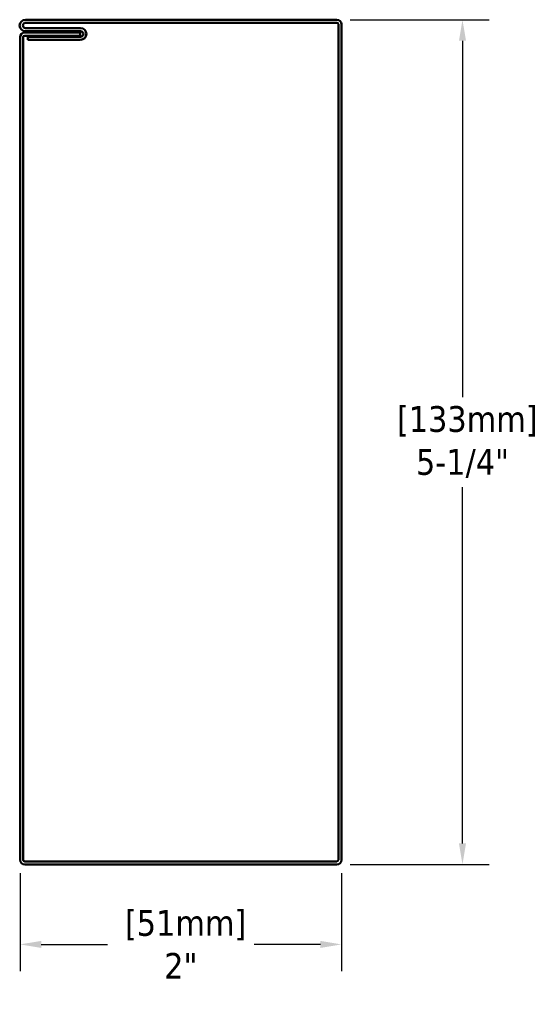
# Model space of a CAD drawing. Header units: inches. Extents: x 15.41 to 18.62, y 1.59 to 7.7.
import ezdxf

# ---------------------------------------------------------------- set-up
doc = ezdxf.new("R2010")
doc.units = ezdxf.units.IN
doc.header["$LTSCALE"] = 1.333333
doc.header["$MEASUREMENT"] = 0
doc.layers.add('Dimension (ANSI)', color=7, linetype='Continuous', lineweight=25)
doc.layers.add('Visible (ANSI)', color=7, linetype='Continuous', lineweight=50)
doc.styles.add('Note Text (ANSI)', font='tahoma.ttf')
doc.dimstyles.new('Default (ANSI)', dxfattribs={"dimscale": 1.333333, "dimtxt": 0.12, "dimasz": 0.098425, "dimexe": 0.125, "dimexo": 0.0625, "dimgap": 0.031496, "dimtad": 0, "dimtih": 1, "dimtoh": 1, "dimrnd": 1e-08, "dimzin": 4, "dimdsep": 46, "dimtxsty": 'Note Text (ANSI)', "dimcen": 0.09, "dimdle": 0.393701, "dimclrd": 256, "dimclre": 256, "dimclrt": 256, "dimadec": 0, "dimazin": 1, "dimtfac": 1, "dimtofl": 0, "dimtmove": 0, "dimatfit": 3, "dimfxl": 1, "dimtolj": 1, "dimtzin": 4, "dimlwd": -1, "dimlwe": -1, "dimarcsym": 0})

# ---------------------------------------------------------------- blocks, each defined once
blk = doc.blocks.new('*D7')
at = {"layer": 'Defpoints', "color": 0, "transparency": 16777216}
for p in [(15.4098, 2.4833), (17.4079, 2.4833), (17.4079, 1.9584)]:
    blk.add_point(p, dxfattribs=at)
at = {"layer": 'Dimension (ANSI)', "transparency": 16777216}
for p, q in [((15.4098, 2.4), (15.4098, 1.7917)), ((17.4079, 2.4), (17.4079, 1.7917)), ((15.541, 1.9584), (15.9522, 1.9584)), ((17.2767, 1.9584), (16.8655, 1.9584))]:
    blk.add_line(p, q, dxfattribs=at)
for points in [[(15.541, 1.9802), (15.541, 1.9365), (15.4098, 1.9584)], [(17.2767, 1.9802), (17.2767, 1.9365), (17.4079, 1.9584)]]:
    blk.add_solid(points, dxfattribs=at)
at = {"layer": 'Dimension (ANSI)', "transparency": 16777216, "insert": (16.4088, 1.9584), "char_height": 0.16, "attachment_point": 5, "style": 'Note Text (ANSI)'}
blk.add_mtext('\\A1; \\fTahoma|b0|i0;[51mm]\\P\\fTahoma|b0|i0;2"', dxfattribs=at)
blk = doc.blocks.new('*D8')
at = {"layer": 'Defpoints', "color": 0, "transparency": 16777216}
for p in [(17.3793, 7.7028), (18.1602, 7.7028), (17.3793, 2.4547)]:
    blk.add_point(p, dxfattribs=at)
at = {"layer": 'Dimension (ANSI)', "transparency": 16777216}
for p, q in [((17.4626, 7.7028), (18.3269, 7.7028)), ((18.1602, 7.5716), (18.1602, 5.3587)), ((18.1602, 2.5859), (18.1602, 4.7988)), ((17.4626, 2.4547), (18.3269, 2.4547))]:
    blk.add_line(p, q, dxfattribs=at)
for points in [[(18.1384, 7.5716), (18.1821, 7.5716), (18.1602, 7.7028)], [(18.1384, 2.5859), (18.1821, 2.5859), (18.1602, 2.4547)]]:
    blk.add_solid(points, dxfattribs=at)
at = {"layer": 'Dimension (ANSI)', "transparency": 16777216, "insert": (18.1602, 5.0788), "char_height": 0.16, "attachment_point": 5, "style": 'Note Text (ANSI)'}
blk.add_mtext('\\A1; \\fTahoma|b0|i0;[133mm]\\P\\fTahoma|b0|i0;5-1/4"', dxfattribs=at)

msp = doc.modelspace()

# ---------------------------------------------------------------- linework, layer by layer
at = {"layer": 'Visible (ANSI)'}
for p, q in [((17.3793, 7.7028), (15.4428, 7.7028)), ((15.444, 7.6838), (17.3793, 7.6838)), ((15.786, 7.65), (15.444, 7.65)), ((17.3888, 7.6742), (17.3888, 2.4833)), ((17.4079, 2.4833), (17.4079, 7.6742)), ((15.4098, 7.594), (15.4098, 2.4833)), ((15.4288, 2.4833), (15.4288, 7.594)), ((15.7834, 7.6227), (15.4384, 7.6227)), ((15.4384, 7.6036), (15.7834, 7.6036)), ((15.4428, 7.6309), (15.786, 7.6309)), ((15.4571, 7.5971), (15.4571, 7.5781)), ((15.786, 7.5971), (15.4571, 7.5971)), ((15.7834, 7.6036), (15.7834, 7.6227)), ((15.4571, 7.5781), (15.7861, 7.5781)), ((17.3793, 2.4738), (15.4384, 2.4738)), ((15.4384, 2.4547), (17.3793, 2.4547))]:
    msp.add_line(p, q, dxfattribs=at)
for centre, radius, start, end in [((15.4428, 7.6669), 0.036, 90, 270), ((15.444, 7.6669), 0.0169, 90, 270), ((15.786, 7.614), 0.036, 270.2561, 90), ((17.3793, 7.6742), 0.0286, 0, 90), ((17.3793, 7.6742), 0.00954, 0, 90), ((15.4384, 7.594), 0.0286, 90, 180), ((15.4384, 7.594), 0.00954, 90, 180), ((15.786, 7.614), 0.0169, 270, 90), ((15.4384, 2.4833), 0.0286, 180, 270), ((15.4384, 2.4833), 0.00954, 180, 270), ((17.3793, 2.4833), 0.0286, 270, 0), ((17.3793, 2.4833), 0.00954, 270, 0)]:
    msp.add_arc(centre, radius, start, end, dxfattribs=at)

# ---------------------------------------------------------------- dimensions: what is measured, and where the dimension line sits
at = {"layer": 'Dimension (ANSI)'}
for base, p1, p2, angle, text, override, picture, middle in [((18.1602, 7.7028), (17.3793, 2.4547), (17.3793, 7.7028), 270, ' \\fTahoma|b0|i0;[133mm]\\P\\fTahoma|b0|i0;5-1/4"', {"dimgap": 0.031496, "dimdec": 2, "dimtol": 0, "dimlim": 0, "dimtp": 0, "dimtm": 0, "dimtdec": 2, "dimatfit": 1}, '*D8', (18.1602, 5.0788)), ((17.4079, 1.9584), (15.4098, 2.4833), (17.4079, 2.4833), 180, ' \\fTahoma|b0|i0;[51mm]\\P\\fTahoma|b0|i0;2"', {"dimgap": 0.031496, "dimtih": 0, "dimtoh": 0, "dimdec": 2, "dimtol": 0, "dimlim": 0, "dimtp": 0, "dimtm": 0, "dimtdec": 2, "dimatfit": 1}, '*D7', (16.4088, 1.9584))]:
    dim = msp.add_linear_dim(base=base, p1=p1, p2=p2, angle=angle, text=text, dimstyle='Default (ANSI)', override=override, dxfattribs=at)
    dim.commit()
    dim.dimension.update_dxf_attribs({"geometry": picture, "text_midpoint": middle, "dimtype": 160})

doc.saveas('drawing.dxf')
